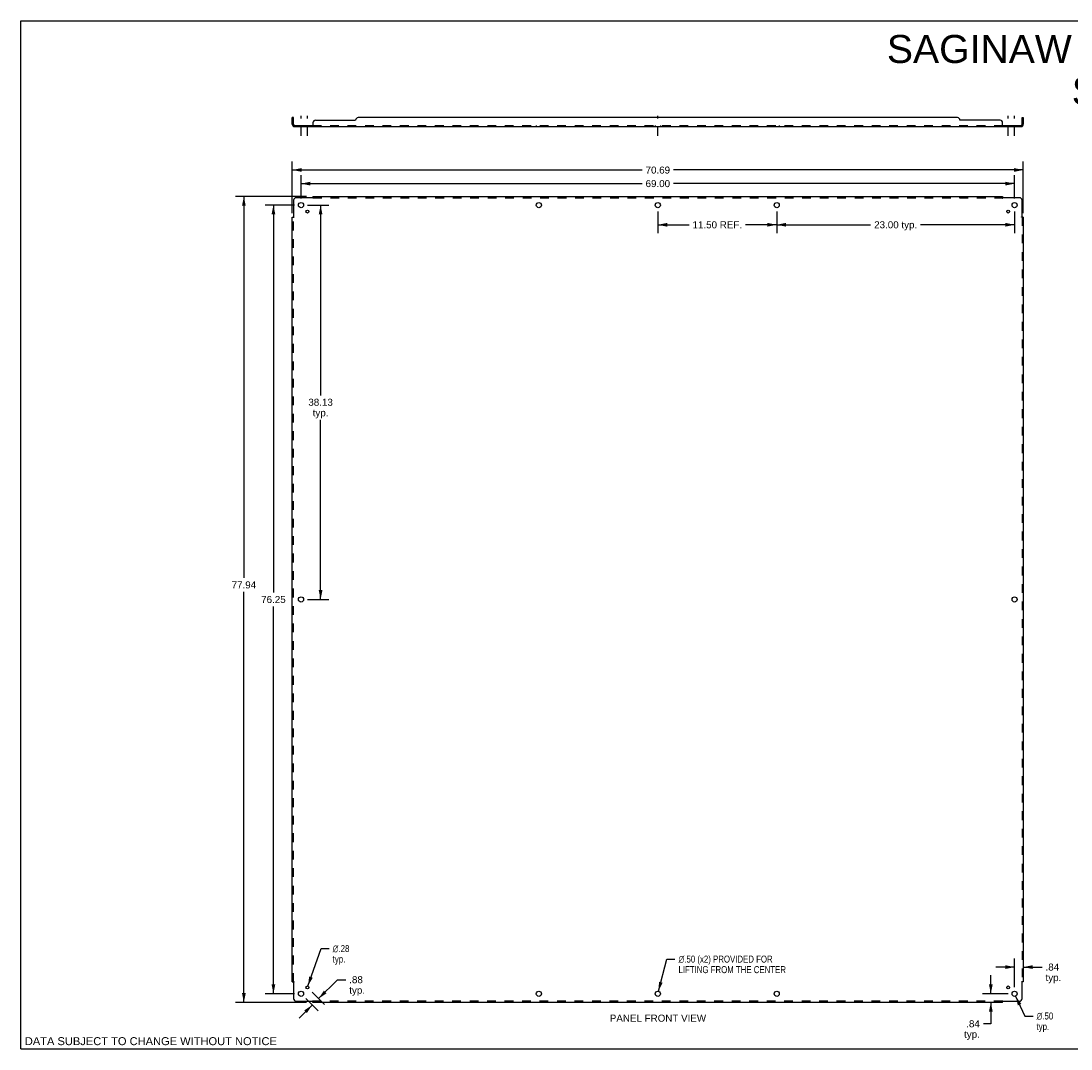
# Model space of a CAD drawing. Header units: inches. Extents: x 0 to 154, y 0 to 99.
# Tile 1 of 2: x 0 to 102, y 0 to 99. Entities that reach past the tile are written whole.
import ezdxf

# ---------------------------------------------------------------- set-up
doc = ezdxf.new("R2010")
doc.units = ezdxf.units.IN
doc.header["$LTSCALE"] = 8.448368
doc.header["$MEASUREMENT"] = 0
doc.linetypes.add('DASHED', pattern=[0.2, 0.1, -0.1])
doc.linetypes.add('HIDDEN', pattern=[0.2, 0.1, -0.1])
doc.layers.get('0').update_dxf_attribs({"linetype": 'CONTINUOUS'})
for name, color, linetype in [('21_WIDE_OR_GREATER', 7, 'CONTINUOUS'), ('DEFAULT_2', 8, 'HIDDEN'), ('DIMENSIONS', 7, 'CONTINUOUS')]:
    doc.layers.add(name, color=color, linetype=linetype)
doc.styles.get("Standard").update_dxf_attribs({"font": 'arial.ttf'})
doc.styles.add('TEXTSTYLE_1', font='gdt', dxfattribs={"width": 0.8})
doc.dimstyles.new('DIMSTYLE_1', dxfattribs={"dimtxt": 0.677677, "dimasz": 0.903569, "dimexe": 0.09, "dimexo": 0.07, "dimgap": 0.0375, "dimtad": 0, "dimtih": 1, "dimtoh": 1, "dimzin": 4, "dimdsep": 46, "dimtxsty": 'Standard', "dimblk": '_FILLED', "dimblk1": '_FILLED', "dimblk2": '_FILLED', "dimcen": 0.09, "dimadec": 3, "dimazin": 1, "dimtfac": 1, "dimtdec": 3, "dimtofl": 0, "dimtmove": 0, "dimatfit": 3, "dimldrblk": '_FILLED', "dimfxl": 0, "dimtolj": 1, "dimtzin": 4, "dimarcsym": 0})
doc.dimstyles.new('DIMSTYLE_2', dxfattribs={"dimtxt": 0.677677, "dimasz": 0.903569, "dimexe": 0.09, "dimexo": 0.07, "dimgap": 0.09, "dimtad": 0, "dimtih": 1, "dimtoh": 1, "dimzin": 4, "dimdsep": 46, "dimtxsty": 'Standard', "dimblk": '_FILLED', "dimblk1": '_FILLED', "dimblk2": '_FILLED', "dimcen": 0.09, "dimadec": 3, "dimazin": 1, "dimtfac": 1, "dimtdec": 3, "dimtofl": 0, "dimtmove": 0, "dimatfit": 1, "dimldrblk": '_FILLED', "dimfxl": 0, "dimtolj": 1, "dimtzin": 4, "dimarcsym": 0})

# ---------------------------------------------------------------- blocks, each defined once
blk = doc.blocks.new('_FILLED')
at = {"color": 0, "linetype": 'ByBlock'}
blk.add_solid([(0, 0), (-1, 0.2), (-1, -0.2)], dxfattribs=at)
blk = doc.blocks.new('*D1')
at = {"layer": 'DIMENSIONS', "color": 2, "linetype": 'Continuous'}
for p, q in [((73.08, 80.96), (73.08, 78.88)), ((96.08, 80.96), (96.08, 78.88)), ((73.08, 79.69), (82.16, 79.69)), ((96.08, 79.69), (86.99, 79.69))]:
    blk.add_line(p, q, dxfattribs=at)
at = {"layer": 'DIMENSIONS', "color": 2, "linetype": 'Continuous', "xscale": 0.9035687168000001, "yscale": 0.9035687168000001, "zscale": 0.9035687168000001, "rotation": 180}
blk.add_blockref('_FILLED', (73.08, 79.69), dxfattribs=at)
at = {"layer": 'DIMENSIONS', "color": 2, "linetype": 'Continuous', "xscale": 0.9035687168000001, "yscale": 0.9035687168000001, "zscale": 0.9035687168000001}
blk.add_blockref('_FILLED', (96.08, 79.69), dxfattribs=at)
at = {"layer": 'DIMENSIONS', "color": 2, "linetype": 'Continuous', "insert": (84.58, 80.03), "char_height": 0.678, "width": 4.1542, "attachment_point": 2, "line_spacing_factor": 0.9}
blk.add_mtext('23.00 typ.', dxfattribs=at)
blk = doc.blocks.new('*D2')
at = {"layer": 'DIMENSIONS', "color": 2, "linetype": 'Continuous'}
for p, q in [((61.58, 80.96), (61.58, 78.88)), ((73.08, 80.96), (73.08, 78.88)), ((61.58, 79.69), (64.6, 79.69)), ((73.08, 79.69), (70.06, 79.69))]:
    blk.add_line(p, q, dxfattribs=at)
at = {"layer": 'DIMENSIONS', "color": 2, "linetype": 'Continuous', "xscale": 0.9035687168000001, "yscale": 0.9035687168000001, "zscale": 0.9035687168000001, "rotation": 180}
blk.add_blockref('_FILLED', (61.58, 79.69), dxfattribs=at)
at = {"layer": 'DIMENSIONS', "color": 2, "linetype": 'Continuous', "xscale": 0.9035687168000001, "yscale": 0.9035687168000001, "zscale": 0.9035687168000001}
blk.add_blockref('_FILLED', (73.08, 79.69), dxfattribs=at)
at = {"layer": 'DIMENSIONS', "color": 2, "linetype": 'Continuous', "insert": (67.33, 80.03), "char_height": 0.678, "width": 4.7815, "attachment_point": 2, "line_spacing_factor": 0.9}
blk.add_mtext('11.50 REF.', dxfattribs=at)
blk = doc.blocks.new('*D3')
at = {"layer": 'DIMENSIONS', "color": 2, "linetype": 'Continuous'}
for p, q in [((61.64, 5.58), (62.45, 8.7)), ((62.45, 8.7), (63.24, 8.7))]:
    blk.add_line(p, q, dxfattribs=at)
at = {"layer": 'DIMENSIONS', "color": 2, "linetype": 'Continuous', "xscale": 0.9035687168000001, "yscale": 0.9035687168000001, "zscale": 0.9035687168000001, "rotation": 255.4272772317}
blk.add_blockref('_FILLED', (61.64, 5.58), dxfattribs=at)
at = {"layer": 'DIMENSIONS', "color": 2, "linetype": 'Continuous', "insert": (63.58, 9.03), "char_height": 0.6777, "width": 12.964, "attachment_point": 1, "line_spacing_factor": 0.9, "style": 'TEXTSTYLE_1'}
blk.add_mtext('{\\fgdt;n}\\fArial;.50 (x2) PROVIDED FOR\\PLIFTING FROM THE CENTER', dxfattribs=at)
blk = doc.blocks.new('*D4')
at = {"layer": 'DIMENSIONS', "color": 2, "linetype": 'Continuous'}
for p, q in [((27.71, 81.59), (29.78, 81.59)), ((28.97, 81.59), (28.97, 63.2)), ((28.97, 43.46), (28.97, 60.83)), ((27.71, 43.46), (29.78, 43.46))]:
    blk.add_line(p, q, dxfattribs=at)
at = {"layer": 'DIMENSIONS', "color": 2, "linetype": 'Continuous', "xscale": 0.9035687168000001, "yscale": 0.9035687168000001, "zscale": 0.9035687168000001}
for p, rotation in [((28.97, 81.59), 90), ((28.97, 43.46), 270)]:
    blk.add_blockref('_FILLED', p, dxfattribs=dict(at, rotation=rotation))
at = {"layer": 'DIMENSIONS', "color": 2, "linetype": 'Continuous', "insert": (28.97, 62.87), "char_height": 0.678, "width": 2.3681, "attachment_point": 2, "line_spacing_factor": 0.9}
blk.add_mtext('38.13\\Ptyp.', dxfattribs=at)
blk = doc.blocks.new('*D5')
at = {"layer": 'DIMENSIONS', "color": 2, "linetype": 'Continuous'}
for p, q in [((27.08, 82.22), (27.08, 84.49)), ((96.08, 82.22), (96.08, 84.49)), ((27.08, 83.67), (60.06, 83.67)), ((96.08, 83.67), (63.1, 83.67))]:
    blk.add_line(p, q, dxfattribs=at)
at = {"layer": 'DIMENSIONS', "color": 2, "linetype": 'Continuous', "xscale": 0.9035687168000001, "yscale": 0.9035687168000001, "zscale": 0.9035687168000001, "rotation": 180}
blk.add_blockref('_FILLED', (27.08, 83.67), dxfattribs=at)
at = {"layer": 'DIMENSIONS', "color": 2, "linetype": 'Continuous', "xscale": 0.9035687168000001, "yscale": 0.9035687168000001, "zscale": 0.9035687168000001}
blk.add_blockref('_FILLED', (96.08, 83.67), dxfattribs=at)
at = {"layer": 'DIMENSIONS', "color": 2, "linetype": 'Continuous', "insert": (61.58, 84.01), "char_height": 0.678, "width": 2.3681, "attachment_point": 2, "line_spacing_factor": 0.9}
blk.add_mtext('69.00', dxfattribs=at)
blk = doc.blocks.new('*D6')
at = {"layer": 'DIMENSIONS', "color": 2, "linetype": 'Continuous'}
for p, q in [((26.23, 80.82), (26.23, 85.8)), ((96.92, 80.82), (96.92, 85.8)), ((26.23, 84.99), (60.06, 84.99)), ((96.92, 84.99), (63.1, 84.99))]:
    blk.add_line(p, q, dxfattribs=at)
at = {"layer": 'DIMENSIONS', "color": 2, "linetype": 'Continuous', "xscale": 0.9035687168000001, "yscale": 0.9035687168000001, "zscale": 0.9035687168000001, "rotation": 180}
blk.add_blockref('_FILLED', (26.23, 84.99), dxfattribs=at)
at = {"layer": 'DIMENSIONS', "color": 2, "linetype": 'Continuous', "xscale": 0.9035687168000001, "yscale": 0.9035687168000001, "zscale": 0.9035687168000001}
blk.add_blockref('_FILLED', (96.92, 84.99), dxfattribs=at)
at = {"layer": 'DIMENSIONS', "color": 2, "linetype": 'Continuous', "insert": (61.58, 85.32), "char_height": 0.678, "width": 2.3681, "attachment_point": 2, "line_spacing_factor": 0.9}
blk.add_mtext('70.69', dxfattribs=at)
blk = doc.blocks.new('*D7')
at = {"layer": 'DIMENSIONS', "color": 2, "linetype": 'Continuous'}
for p, q in [((26.45, 81.59), (23.6, 81.59)), ((24.41, 81.59), (24.41, 44.14)), ((24.41, 5.34), (24.41, 42.79)), ((26.45, 5.34), (23.6, 5.34))]:
    blk.add_line(p, q, dxfattribs=at)
at = {"layer": 'DIMENSIONS', "color": 2, "linetype": 'Continuous', "xscale": 0.9035687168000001, "yscale": 0.9035687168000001, "zscale": 0.9035687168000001}
for p, rotation in [((24.41, 81.59), 90), ((24.41, 5.34), 270)]:
    blk.add_blockref('_FILLED', p, dxfattribs=dict(at, rotation=rotation))
at = {"layer": 'DIMENSIONS', "color": 2, "linetype": 'Continuous', "insert": (24.41, 43.8), "char_height": 0.678, "width": 2.3681, "attachment_point": 2, "line_spacing_factor": 0.9}
blk.add_mtext('76.25', dxfattribs=at)
blk = doc.blocks.new('*D8')
at = {"layer": '21_WIDE_OR_GREATER', "color": 2, "linetype": 'Continuous'}
for p, q in [((27.6, 82.43), (20.73, 82.43)), ((21.55, 82.43), (21.55, 45.55)), ((21.55, 4.5), (21.55, 44.19)), ((27.6, 4.5), (20.73, 4.5))]:
    blk.add_line(p, q, dxfattribs=at)
at = {"layer": '21_WIDE_OR_GREATER', "color": 2, "linetype": 'Continuous', "xscale": 0.9035687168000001, "yscale": 0.9035687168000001, "zscale": 0.9035687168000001}
for p, rotation in [((21.55, 82.43), 90), ((21.55, 4.5), 270)]:
    blk.add_blockref('_FILLED', p, dxfattribs=dict(at, rotation=rotation))
at = {"layer": '21_WIDE_OR_GREATER', "color": 2, "linetype": 'Continuous', "insert": (21.55, 45.21), "char_height": 0.678, "width": 2.3681, "attachment_point": 2, "line_spacing_factor": 0.9}
blk.add_mtext('77.94', dxfattribs=at)
blk = doc.blocks.new('*D9')
at = {"layer": 'DIMENSIONS', "color": 2, "linetype": 'Continuous'}
for p, q in [((27.74, 6.09), (29.01, 9.71)), ((29.01, 9.71), (29.8, 9.71))]:
    blk.add_line(p, q, dxfattribs=at)
at = {"layer": 'DIMENSIONS', "color": 2, "linetype": 'Continuous', "xscale": 0.9035687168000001, "yscale": 0.9035687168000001, "zscale": 0.9035687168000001, "rotation": 250.7183775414}
blk.add_blockref('_FILLED', (27.74, 6.09), dxfattribs=at)
at = {"layer": 'DIMENSIONS', "color": 2, "linetype": 'Continuous', "insert": (30.14, 10.05), "char_height": 0.6777, "width": 2.2186, "attachment_point": 1, "line_spacing_factor": 0.9, "style": 'TEXTSTYLE_1'}
blk.add_mtext('{\\fgdt;n}\\fArial;.28\\Ptyp.', dxfattribs=at)
blk = doc.blocks.new('*D10')
at = {"layer": 'DIMENSIONS', "color": 2, "linetype": 'Continuous'}
for p, q in [((28.78, 4.87), (30.61, 6.7)), ((30.61, 6.7), (31.4, 6.7)), ((28.14, 5.51), (29.36, 4.3)), ((28.16, 4.25), (26.89, 2.98)), ((27.53, 4.89), (28.74, 3.68))]:
    blk.add_line(p, q, dxfattribs=at)
at = {"layer": 'DIMENSIONS', "color": 2, "linetype": 'Continuous', "xscale": 0.9035687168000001, "yscale": 0.9035687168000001, "zscale": 0.9035687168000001}
for p, rotation in [((28.78, 4.87), 225), ((28.16, 4.25), 45)]:
    blk.add_blockref('_FILLED', p, dxfattribs=dict(at, rotation=rotation))
at = {"layer": 'DIMENSIONS', "color": 2, "linetype": 'Continuous', "insert": (31.74, 7.04), "char_height": 0.678, "width": 1.5241, "attachment_point": 1, "line_spacing_factor": 0.9}
blk.add_mtext('.88\\Ptyp.', dxfattribs=at)
blk = doc.blocks.new('*D11')
at = {"layer": 'DIMENSIONS', "color": 2, "linetype": 'Continuous'}
for p, q in [((96.18, 5.11), (97.07, 3.19)), ((97.07, 3.19), (97.86, 3.19))]:
    blk.add_line(p, q, dxfattribs=at)
at = {"layer": 'DIMENSIONS', "color": 2, "linetype": 'Continuous', "xscale": 0.9035687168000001, "yscale": 0.9035687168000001, "zscale": 0.9035687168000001, "rotation": 114.7864448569}
blk.add_blockref('_FILLED', (96.18, 5.11), dxfattribs=at)
at = {"layer": 'DIMENSIONS', "color": 2, "linetype": 'Continuous', "insert": (98.2, 3.53), "char_height": 0.6777, "width": 2.2186, "attachment_point": 1, "line_spacing_factor": 0.9, "style": 'TEXTSTYLE_1'}
blk.add_mtext('{\\fgdt;n}\\fArial;.50\\Ptyp.', dxfattribs=at)
blk = doc.blocks.new('*D12')
at = {"layer": '21_WIDE_OR_GREATER', "color": 2, "linetype": 'Continuous'}
for p, q in [((93.78, 5.34), (93.78, 7.15)), ((95.45, 5.34), (92.97, 5.34)), ((93.78, 4.5), (93.78, 2.44)), ((93.78, 2.44), (93.06, 2.44))]:
    blk.add_line(p, q, dxfattribs=at)
at = {"layer": '21_WIDE_OR_GREATER', "color": 2, "linetype": 'Continuous', "xscale": 0.9035687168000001, "yscale": 0.9035687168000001, "zscale": 0.9035687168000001}
for p, rotation in [((93.78, 5.34), 270), ((93.78, 4.5), 90)]:
    blk.add_blockref('_FILLED', p, dxfattribs=dict(at, rotation=rotation))
at = {"layer": '21_WIDE_OR_GREATER', "color": 2, "linetype": 'Continuous', "insert": (92.72, 2.78), "char_height": 0.678, "width": 1.5241, "attachment_point": 3, "line_spacing_factor": 0.9}
blk.add_mtext('.84\\Ptyp.', dxfattribs=at)
blk = doc.blocks.new('*D13')
at = {"layer": 'DIMENSIONS', "color": 2, "linetype": 'Continuous'}
for p, q in [((96.08, 5.97), (96.08, 8.74)), ((96.08, 7.92), (94.27, 7.92)), ((96.92, 7.92), (98.73, 7.92))]:
    blk.add_line(p, q, dxfattribs=at)
at = {"layer": 'DIMENSIONS', "color": 2, "linetype": 'Continuous', "xscale": 0.9035687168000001, "yscale": 0.9035687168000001, "zscale": 0.9035687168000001}
blk.add_blockref('_FILLED', (96.08, 7.92), dxfattribs=at)
at = {"layer": 'DIMENSIONS', "color": 2, "linetype": 'Continuous', "xscale": 0.9035687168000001, "yscale": 0.9035687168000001, "zscale": 0.9035687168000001, "rotation": 180}
blk.add_blockref('_FILLED', (96.92, 7.92), dxfattribs=at)
at = {"layer": 'DIMENSIONS', "color": 2, "linetype": 'Continuous', "insert": (99.07, 8.26), "char_height": 0.678, "width": 1.5241, "attachment_point": 1, "line_spacing_factor": 0.9}
blk.add_mtext('.84\\Ptyp.', dxfattribs=at)

msp = doc.modelspace()

# ---------------------------------------------------------------- linework, layer by layer
at = {"color": 7, "linetype": 'Continuous'}
for p, q in [((0, 0), (0, 99.393)), ((0, 99.393), (153.607, 99.393)), ((26.359, 90.055), (26.234, 90.055)), ((26.359, 89.805), (26.234, 89.805)), ((26.359, 89.417), (26.359, 90.055)), ((96.797, 90.055), (96.922, 90.055)), ((96.797, 89.417), (96.797, 90.055)), ((96.797, 89.805), (96.922, 89.805)), ((26.321, 89.234), (26.359, 89.281)), ((26.359, 89.305), (26.359, 89.18)), ((26.359, 89.305), (28.199, 89.305)), ((28.199, 89.305), (28.199, 89.18)), ((94.957, 89.305), (96.797, 89.305)), ((94.957, 89.305), (94.957, 89.18)), ((96.797, 89.305), (96.797, 89.18)), ((96.835, 89.234), (96.797, 89.281)), ((0, 0), (153.607, 0))]:
    msp.add_line(p, q, dxfattribs=at)
at = {"color": 3, "linetype": 'Continuous'}
for p, q in [((26.234, 89.417), (26.234, 90.055)), ((28.234, 89.555), (28.234, 89.234)), ((28.484, 89.805), (32.359, 89.805)), ((90.547, 90.055), (32.609, 90.055)), ((94.672, 89.805), (90.797, 89.805)), ((94.922, 89.234), (94.922, 89.555)), ((96.922, 90.055), (96.922, 89.417)), ((26.359, 89.18), (96.797, 89.18)), ((28.199, 82.308), (26.609, 82.308)), ((28.217, 82.326), (28.21, 82.319)), ((28.234, 82.433), (28.234, 82.346)), ((28.234, 82.433), (94.922, 82.433)), ((94.922, 82.433), (94.922, 82.346)), ((96.547, 82.308), (94.957, 82.308)), ((26.359, 82.058), (26.359, 80.468)), ((96.797, 80.468), (96.797, 82.058)), ((26.234, 6.495), (26.234, 80.433)), ((26.234, 80.433), (26.321, 80.433)), ((96.815, 80.45), (96.808, 80.457)), ((96.922, 80.433), (96.835, 80.433)), ((96.922, 80.433), (96.922, 6.495)), ((26.234, 6.495), (26.321, 6.495)), ((26.341, 6.478), (26.348, 6.471)), ((26.359, 6.46), (26.359, 4.87)), ((96.797, 4.87), (96.797, 6.46)), ((96.922, 6.495), (96.835, 6.495)), ((26.609, 4.62), (28.199, 4.62)), ((28.234, 4.495), (28.234, 4.582)), ((94.922, 4.495), (28.234, 4.495)), ((94.922, 4.495), (94.922, 4.582)), ((94.939, 4.602), (94.946, 4.609)), ((94.957, 4.62), (96.547, 4.62))]:
    msp.add_line(p, q, dxfattribs=at)
at = {"color": 2, "linetype": 'DASHED'}
for p, q in [((27.078, 88.277), (27.078, 90.209)), ((27.697, 88.277), (27.697, 90.209)), ((61.578, 88.277), (61.578, 90.209)), ((95.459, 88.277), (95.459, 90.209)), ((96.078, 88.277), (96.078, 90.209))]:
    msp.add_line(p, q, dxfattribs=at)
at = {"color": 3, "linetype": 'Continuous'}
for points in [[(26.321, 89.234), (26.323, 89.232), (26.326, 89.229), (26.328, 89.226), (26.33, 89.223), (26.332, 89.219), (26.334, 89.215), (26.336, 89.211)], [(26.336, 89.211), (26.339, 89.203), (26.341, 89.2), (26.342, 89.196), (26.344, 89.193), (26.346, 89.19), (26.348, 89.187), (26.35, 89.185), (26.352, 89.183), (26.354, 89.182), (26.356, 89.181), (26.358, 89.181), (26.359, 89.18)], [(28.221, 89.207), (28.219, 89.203), (28.217, 89.2), (28.216, 89.196), (28.214, 89.193), (28.212, 89.19), (28.21, 89.187), (28.208, 89.185), (28.206, 89.183), (28.204, 89.182), (28.202, 89.181), (28.2, 89.181), (28.199, 89.18)], [(28.234, 89.234), (28.232, 89.232), (28.231, 89.229), (28.229, 89.226), (28.227, 89.223), (28.226, 89.219), (28.224, 89.215), (28.221, 89.207)], [(94.922, 89.234), (94.924, 89.232), (94.925, 89.229), (94.927, 89.226), (94.929, 89.223), (94.931, 89.219), (94.932, 89.215)], [(94.932, 89.215), (94.935, 89.207), (94.937, 89.203), (94.939, 89.2), (94.94, 89.196), (94.942, 89.193), (94.944, 89.19), (94.946, 89.187), (94.948, 89.185), (94.95, 89.183), (94.952, 89.182), (94.954, 89.181), (94.956, 89.181), (94.957, 89.18)], [(96.817, 89.203), (96.815, 89.2), (96.814, 89.196), (96.812, 89.193), (96.81, 89.19), (96.808, 89.187), (96.806, 89.185), (96.804, 89.183), (96.802, 89.182), (96.8, 89.181), (96.798, 89.181), (96.797, 89.18)], [(96.835, 89.234), (96.833, 89.232), (96.831, 89.229), (96.828, 89.226), (96.826, 89.223), (96.824, 89.219), (96.822, 89.215), (96.821, 89.211), (96.817, 89.203)], [(28.21, 82.319), (28.208, 82.317), (28.206, 82.315), (28.204, 82.313), (28.202, 82.311), (28.2, 82.309), (28.199, 82.308)], [(28.234, 82.346), (28.232, 82.344), (28.231, 82.341), (28.229, 82.339), (28.227, 82.337), (28.226, 82.335), (28.224, 82.333), (28.222, 82.331), (28.221, 82.33), (28.219, 82.328), (28.217, 82.326)], [(94.922, 82.346), (94.924, 82.344), (94.925, 82.341), (94.927, 82.339), (94.929, 82.337), (94.931, 82.335), (94.932, 82.333), (94.934, 82.331), (94.935, 82.33), (94.937, 82.328), (94.939, 82.326), (94.944, 82.321)], [(94.944, 82.321), (94.946, 82.319), (94.948, 82.317), (94.95, 82.315), (94.952, 82.313), (94.954, 82.311), (94.956, 82.309), (94.957, 82.308)], [(26.321, 80.433), (26.323, 80.435), (26.326, 80.436), (26.328, 80.438), (26.33, 80.44), (26.332, 80.441), (26.334, 80.443), (26.336, 80.445), (26.337, 80.446), (26.339, 80.448), (26.341, 80.45), (26.346, 80.455)], [(26.346, 80.455), (26.348, 80.457), (26.35, 80.459), (26.352, 80.461), (26.354, 80.463), (26.356, 80.465), (26.358, 80.467), (26.359, 80.468)], [(96.808, 80.457), (96.806, 80.459), (96.804, 80.461), (96.802, 80.463), (96.8, 80.465), (96.798, 80.467), (96.797, 80.468)], [(96.835, 80.433), (96.833, 80.435), (96.831, 80.436), (96.828, 80.438), (96.826, 80.44), (96.824, 80.441), (96.822, 80.443), (96.821, 80.445), (96.819, 80.446), (96.817, 80.448), (96.815, 80.45)], [(26.321, 6.495), (26.323, 6.493), (26.326, 6.492), (26.328, 6.49), (26.33, 6.488), (26.332, 6.487), (26.334, 6.485), (26.336, 6.483), (26.337, 6.482), (26.339, 6.48), (26.341, 6.478)], [(26.348, 6.471), (26.35, 6.469), (26.352, 6.467), (26.354, 6.465), (26.356, 6.463), (26.358, 6.461), (26.359, 6.46)], [(96.81, 6.473), (96.808, 6.471), (96.806, 6.469), (96.804, 6.467), (96.802, 6.465), (96.8, 6.463), (96.798, 6.461), (96.797, 6.46)], [(96.835, 6.495), (96.833, 6.493), (96.831, 6.492), (96.828, 6.49), (96.826, 6.488), (96.824, 6.487), (96.822, 6.485), (96.821, 6.483), (96.819, 6.482), (96.817, 6.48), (96.815, 6.478), (96.81, 6.473)], [(28.212, 4.607), (28.21, 4.609), (28.208, 4.611), (28.206, 4.613), (28.204, 4.615), (28.202, 4.617), (28.2, 4.619), (28.199, 4.62)], [(28.234, 4.582), (28.232, 4.584), (28.231, 4.586), (28.229, 4.589), (28.227, 4.591), (28.226, 4.593), (28.224, 4.595), (28.222, 4.596), (28.221, 4.598), (28.219, 4.6), (28.217, 4.602), (28.212, 4.607)], [(94.922, 4.582), (94.924, 4.584), (94.925, 4.586), (94.927, 4.589), (94.929, 4.591), (94.931, 4.593), (94.932, 4.595), (94.934, 4.596), (94.935, 4.598), (94.937, 4.6), (94.939, 4.602)], [(94.946, 4.609), (94.948, 4.611), (94.95, 4.613), (94.952, 4.615), (94.954, 4.617), (94.956, 4.619), (94.957, 4.62)]]:
    msp.add_lwpolyline(points, dxfattribs=at)
at = {"color": 7, "linetype": 'Continuous'}
for points in [[(26.37, 89.31), (26.368, 89.308), (26.365, 89.307), (26.363, 89.306), (26.361, 89.306)], [(26.383, 89.32), (26.38, 89.318), (26.378, 89.316), (26.376, 89.313), (26.373, 89.311), (26.37, 89.31)], [(26.4, 89.331), (26.399, 89.331), (26.399, 89.332), (26.398, 89.331), (26.397, 89.331), (26.395, 89.33), (26.394, 89.33), (26.392, 89.328), (26.391, 89.327), (26.389, 89.325), (26.387, 89.324), (26.383, 89.32)], [(28.211, 89.316), (28.21, 89.313), (28.208, 89.311), (28.207, 89.31), (28.205, 89.308), (28.204, 89.307), (28.202, 89.306), (28.2, 89.306), (28.199, 89.305)], [(28.234, 89.331), (28.232, 89.331), (28.23, 89.332), (28.229, 89.331), (28.227, 89.331), (28.225, 89.33), (28.224, 89.33), (28.222, 89.328), (28.22, 89.327), (28.219, 89.325), (28.217, 89.324), (28.216, 89.322), (28.214, 89.32), (28.211, 89.316)], [(94.922, 89.331), (94.924, 89.331), (94.926, 89.332), (94.927, 89.331), (94.929, 89.331), (94.931, 89.33), (94.933, 89.33), (94.934, 89.328), (94.936, 89.327), (94.937, 89.325), (94.939, 89.324), (94.94, 89.322), (94.942, 89.32)], [(94.942, 89.32), (94.945, 89.316), (94.946, 89.313), (94.948, 89.311), (94.949, 89.31), (94.951, 89.308), (94.952, 89.307), (94.954, 89.306), (94.956, 89.306), (94.957, 89.305)], [(96.756, 89.331), (96.757, 89.331), (96.758, 89.332), (96.758, 89.331), (96.76, 89.331), (96.761, 89.33), (96.762, 89.33), (96.764, 89.328), (96.766, 89.327), (96.767, 89.325), (96.769, 89.324)], [(96.769, 89.324), (96.773, 89.32), (96.776, 89.318), (96.778, 89.316), (96.781, 89.313), (96.783, 89.311), (96.786, 89.31)], [(96.786, 89.31), (96.788, 89.308), (96.791, 89.307), (96.793, 89.306), (96.795, 89.306)]]:
    msp.add_lwpolyline(points, dxfattribs=at)
at = {"color": 3, "linetype": 'Continuous'}
for centre, radius in [((27.078, 81.589), 0.25), ((50.078, 81.589), 0.25), ((61.578, 81.589), 0.25), ((73.078, 81.589), 0.25), ((96.078, 81.589), 0.25), ((27.697, 80.97), 0.141), ((95.459, 80.97), 0.141), ((27.078, 43.464), 0.25), ((96.078, 43.464), 0.25), ((27.697, 5.958), 0.141), ((95.459, 5.958), 0.141), ((27.078, 5.339), 0.25), ((50.078, 5.339), 0.25), ((61.578, 5.339), 0.25), ((73.078, 5.339), 0.25), ((96.078, 5.339), 0.25)]:
    msp.add_circle(centre, radius, dxfattribs=at)
for centre, radius, start, end in [((26.471, 89.417), 0.237, 180, 230.56585), ((28.484, 89.555), 0.25, 90, 180), ((32.609, 89.805), 0.25, 90, 180), ((90.547, 89.805), 0.25, 0, 90), ((94.672, 89.555), 0.25, 0, 90), ((96.685, 89.417), 0.237, 309.43415, 360), ((26.609, 82.058), 0.25, 90, 180), ((96.547, 82.058), 0.25, 0, 90), ((26.609, 4.87), 0.25, 180, 270), ((96.547, 4.87), 0.25, 270, 360)]:
    msp.add_arc(centre, radius, start, end, dxfattribs=at)
at = {"color": 7, "linetype": 'Continuous'}
for centre, start, end in [((26.471, 89.417), 180, 270), ((96.685, 89.417), 270, 360)]:
    msp.add_arc(centre, 0.112, start, end, dxfattribs=at)
at = {"layer": 'DEFAULT_2', "color": 8, "linetype": 'HIDDEN'}
for p, q in [((26.359, 89.281), (26.4, 89.331)), ((26.361, 89.306), (26.359, 89.305)), ((26.828, 89.305), (26.828, 89.18)), ((27.328, 89.305), (27.328, 89.18)), ((27.556, 89.305), (27.556, 89.18)), ((27.837, 89.305), (27.837, 89.18)), ((28.199, 89.305), (94.957, 89.305)), ((28.229, 89.331), (28.227, 89.331)), ((49.828, 89.305), (49.828, 89.18)), ((50.328, 89.305), (50.328, 89.18)), ((61.328, 89.305), (61.328, 89.18)), ((61.828, 89.305), (61.828, 89.18)), ((72.828, 89.305), (72.828, 89.18)), ((73.328, 89.305), (73.328, 89.18)), ((94.95, 89.183), (94.952, 89.182)), ((94.954, 89.181), (94.956, 89.181)), ((95.319, 89.305), (95.319, 89.18)), ((95.6, 89.305), (95.6, 89.18)), ((95.828, 89.305), (95.828, 89.18)), ((96.328, 89.305), (96.328, 89.18)), ((96.797, 89.281), (96.756, 89.331)), ((96.795, 89.306), (96.797, 89.305)), ((28.234, 82.267), (28.234, 82.346)), ((28.234, 82.308), (94.922, 82.308)), ((32.359, 82.308), (32.359, 82.433)), ((90.797, 82.308), (90.797, 82.433)), ((94.922, 82.267), (94.922, 82.346)), ((26.321, 80.433), (26.4, 80.433)), ((26.359, 6.495), (26.359, 80.433)), ((96.835, 80.433), (96.756, 80.433)), ((96.797, 80.433), (96.797, 6.495)), ((26.359, 76.308), (26.234, 76.308)), ((96.797, 76.308), (96.922, 76.308)), ((26.359, 10.62), (26.234, 10.62)), ((96.797, 10.62), (96.922, 10.62)), ((26.321, 6.495), (26.4, 6.495)), ((96.835, 6.495), (96.756, 6.495)), ((28.234, 4.582), (28.234, 4.661)), ((94.922, 4.62), (28.234, 4.62)), ((32.359, 4.62), (32.359, 4.495)), ((90.797, 4.62), (90.797, 4.495)), ((94.922, 4.582), (94.922, 4.661))]:
    msp.add_line(p, q, dxfattribs=at)
for points in [[(26.359, 89.246), (26.359, 89.246), (26.359, 89.246), (26.359, 89.246), (26.359, 89.247), (26.359, 89.247), (26.359, 89.248), (26.36, 89.249), (26.36, 89.249), (26.36, 89.25), (26.36, 89.251), (26.36, 89.251), (26.36, 89.252), (26.36, 89.253), (26.361, 89.254), (26.361, 89.255), (26.361, 89.255), (26.361, 89.256), (26.361, 89.257), (26.361, 89.258), (26.362, 89.258), (26.362, 89.259), (26.362, 89.26), (26.362, 89.261), (26.362, 89.262), (26.363, 89.263), (26.363, 89.263), (26.363, 89.264), (26.363, 89.265), (26.364, 89.266), (26.364, 89.267), (26.364, 89.268), (26.364, 89.269), (26.365, 89.269), (26.365, 89.27), (26.365, 89.271), (26.365, 89.272), (26.366, 89.273), (26.366, 89.274), (26.366, 89.275), (26.367, 89.276), (26.367, 89.277), (26.367, 89.278), (26.368, 89.279), (26.368, 89.28), (26.368, 89.281), (26.369, 89.282), (26.369, 89.283), (26.37, 89.284), (26.37, 89.285), (26.371, 89.286), (26.371, 89.287), (26.371, 89.288), (26.372, 89.289), (26.372, 89.29), (26.373, 89.291), (26.373, 89.292), (26.373, 89.293), (26.374, 89.294), (26.374, 89.295), (26.375, 89.296), (26.375, 89.296), (26.376, 89.297), (26.376, 89.298), (26.376, 89.299), (26.377, 89.3), (26.377, 89.301), (26.378, 89.301), (26.378, 89.302), (26.378, 89.303), (26.379, 89.304), (26.379, 89.304), (26.38, 89.305), (26.38, 89.306), (26.38, 89.306), (26.381, 89.307), (26.381, 89.308), (26.381, 89.308), (26.382, 89.309), (26.382, 89.309), (26.382, 89.309), (26.382, 89.309)], [(26.359, 89.249), (26.359, 89.248), (26.359, 89.248), (26.359, 89.247), (26.359, 89.247), (26.359, 89.246), (26.359, 89.246), (26.359, 89.246), (26.359, 89.246)], [(26.382, 89.309), (26.382, 89.309), (26.382, 89.309), (26.382, 89.309), (26.382, 89.309), (26.382, 89.308), (26.381, 89.308), (26.381, 89.308), (26.381, 89.307), (26.38, 89.307), (26.38, 89.306), (26.379, 89.306)], [(28.206, 89.183), (28.204, 89.182), (28.202, 89.181), (28.2, 89.181)], [(94.927, 89.331), (94.929, 89.331), (94.931, 89.33), (94.933, 89.33)], [(96.777, 89.306), (96.776, 89.306), (96.776, 89.307), (96.775, 89.307), (96.775, 89.308), (96.775, 89.308), (96.774, 89.309), (96.774, 89.309), (96.774, 89.309), (96.774, 89.309), (96.774, 89.309)], [(96.774, 89.309), (96.774, 89.309), (96.774, 89.309), (96.774, 89.309), (96.774, 89.309), (96.774, 89.308), (96.775, 89.308), (96.775, 89.307), (96.775, 89.307), (96.776, 89.306), (96.776, 89.306), (96.776, 89.305), (96.777, 89.304), (96.777, 89.304), (96.778, 89.303), (96.778, 89.302), (96.778, 89.302), (96.779, 89.301), (96.779, 89.3), (96.779, 89.3), (96.78, 89.299), (96.78, 89.298), (96.781, 89.297), (96.781, 89.296), (96.781, 89.296), (96.782, 89.295), (96.782, 89.294), (96.782, 89.293), (96.783, 89.292), (96.783, 89.291), (96.784, 89.291), (96.784, 89.29), (96.784, 89.289), (96.785, 89.288), (96.785, 89.287), (96.786, 89.286), (96.786, 89.285), (96.786, 89.284), (96.787, 89.283), (96.787, 89.282), (96.788, 89.281), (96.788, 89.28), (96.788, 89.279), (96.789, 89.278), (96.789, 89.277), (96.789, 89.276), (96.79, 89.275), (96.79, 89.274), (96.79, 89.272), (96.791, 89.271), (96.791, 89.27), (96.791, 89.269), (96.792, 89.268), (96.792, 89.267), (96.792, 89.266), (96.793, 89.265), (96.793, 89.264), (96.793, 89.263), (96.793, 89.262), (96.794, 89.261), (96.794, 89.26), (96.794, 89.26), (96.794, 89.259), (96.795, 89.258), (96.795, 89.257), (96.795, 89.256), (96.795, 89.255), (96.795, 89.254), (96.796, 89.253), (96.796, 89.252), (96.796, 89.252), (96.796, 89.251), (96.796, 89.25), (96.796, 89.249), (96.797, 89.248), (96.797, 89.248), (96.797, 89.247), (96.797, 89.247), (96.797, 89.246), (96.797, 89.246)], [(96.797, 89.246), (96.797, 89.246), (96.797, 89.246), (96.797, 89.246), (96.797, 89.246), (96.797, 89.246), (96.797, 89.246), (96.797, 89.247), (96.797, 89.247), (96.797, 89.248), (96.797, 89.249)], [(28.208, 82.294), (28.207, 82.297), (28.205, 82.299), (28.204, 82.302), (28.202, 82.304), (28.2, 82.306), (28.199, 82.308)], [(28.234, 82.267), (28.232, 82.268), (28.23, 82.268), (28.229, 82.269), (28.227, 82.271), (28.225, 82.272), (28.224, 82.273), (28.222, 82.275), (28.22, 82.277), (28.219, 82.278), (28.217, 82.28), (28.216, 82.282), (28.214, 82.284), (28.213, 82.287), (28.211, 82.289), (28.208, 82.294)], [(94.922, 82.267), (94.924, 82.268), (94.926, 82.268), (94.927, 82.269), (94.929, 82.271), (94.931, 82.272), (94.933, 82.273), (94.934, 82.275), (94.936, 82.277), (94.937, 82.278), (94.939, 82.28), (94.94, 82.282), (94.942, 82.284), (94.943, 82.287), (94.945, 82.289)], [(94.945, 82.289), (94.948, 82.294), (94.949, 82.297), (94.951, 82.299), (94.952, 82.302), (94.954, 82.304), (94.956, 82.306), (94.957, 82.308)], [(26.378, 80.456), (26.373, 80.459), (26.37, 80.46), (26.368, 80.462), (26.365, 80.463), (26.363, 80.465), (26.361, 80.467), (26.359, 80.468)], [(26.4, 80.433), (26.399, 80.435), (26.399, 80.437), (26.398, 80.438), (26.397, 80.44), (26.395, 80.442), (26.394, 80.443), (26.392, 80.445), (26.391, 80.447), (26.389, 80.448), (26.387, 80.45), (26.385, 80.451), (26.383, 80.453), (26.38, 80.454), (26.378, 80.456)], [(96.756, 80.433), (96.757, 80.435), (96.758, 80.437), (96.758, 80.438), (96.76, 80.44), (96.761, 80.442), (96.762, 80.443), (96.764, 80.445), (96.766, 80.447), (96.767, 80.448), (96.769, 80.45), (96.771, 80.451), (96.773, 80.453), (96.776, 80.454), (96.778, 80.456), (96.783, 80.459)], [(96.783, 80.459), (96.786, 80.46), (96.788, 80.462), (96.791, 80.463), (96.793, 80.465), (96.795, 80.467), (96.797, 80.468)], [(26.373, 6.469), (26.37, 6.468), (26.368, 6.466), (26.365, 6.465), (26.363, 6.463), (26.361, 6.461), (26.359, 6.46)], [(26.4, 6.495), (26.399, 6.493), (26.399, 6.491), (26.398, 6.49), (26.397, 6.488), (26.395, 6.486), (26.394, 6.484), (26.392, 6.483), (26.391, 6.481), (26.389, 6.48), (26.387, 6.478), (26.385, 6.477), (26.383, 6.475), (26.38, 6.474), (26.378, 6.472), (26.373, 6.469)], [(96.756, 6.495), (96.757, 6.493), (96.758, 6.491), (96.758, 6.49), (96.76, 6.488), (96.761, 6.486), (96.762, 6.484), (96.764, 6.483), (96.766, 6.481), (96.767, 6.48), (96.769, 6.478), (96.771, 6.477), (96.773, 6.475), (96.776, 6.474), (96.778, 6.472)], [(96.778, 6.472), (96.783, 6.469), (96.786, 6.468), (96.788, 6.466), (96.791, 6.465), (96.793, 6.463), (96.795, 6.461), (96.797, 6.46)], [(28.211, 4.639), (28.208, 4.634), (28.207, 4.631), (28.205, 4.629), (28.204, 4.626), (28.202, 4.624), (28.2, 4.622), (28.199, 4.62)], [(28.234, 4.661), (28.232, 4.66), (28.23, 4.66), (28.229, 4.659), (28.227, 4.657), (28.225, 4.656), (28.224, 4.655), (28.222, 4.653), (28.22, 4.651), (28.219, 4.65), (28.217, 4.648), (28.216, 4.646), (28.214, 4.644), (28.213, 4.641), (28.211, 4.639)], [(94.922, 4.661), (94.924, 4.66), (94.926, 4.66), (94.927, 4.659), (94.929, 4.657), (94.931, 4.656), (94.933, 4.655), (94.934, 4.653), (94.936, 4.651), (94.937, 4.65), (94.939, 4.648), (94.94, 4.646), (94.942, 4.644), (94.943, 4.641), (94.945, 4.639), (94.948, 4.634)], [(94.948, 4.634), (94.949, 4.631), (94.951, 4.629), (94.952, 4.626), (94.954, 4.624), (94.956, 4.622), (94.957, 4.62)]]:
    msp.add_lwpolyline(points, dxfattribs=at)
for centre, start, end in [((26.471, 89.417), 230.56585, 270), ((96.685, 89.417), 270, 309.43415)]:
    msp.add_arc(centre, 0.237, start, end, dxfattribs=at)

# ---------------------------------------------------------------- texts
at = {"layer": 'DIMENSIONS', "color": 2, "linetype": 'Continuous', "attachment_point": 2, "line_spacing_factor": 0.9}
for s, insert, char_height, width in [('SAGINAW CONTROL & ENGINEERING\\PSCE-N86P78GALV', (118.021, 98.043), 2.71071, 68.46297), ('PANEL FRONT VIEW', (61.593, 3.319), 0.67768, 9.29097), ('DATA SUBJECT TO CHANGE WITHOUT NOTICE', (12.557, 1.141), 0.76803, 24.33153)]:
    msp.add_mtext(s, dxfattribs=dict(at, insert=insert, char_height=char_height, width=width))

# ---------------------------------------------------------------- dimensions: what is measured, and where the dimension line sits
at = {"layer": '21_WIDE_OR_GREATER', "color": 2, "linetype": 'Continuous'}
dim = msp.add_linear_dim(base=(21.547, 82.433), p1=(27.672, 4.495), p2=(27.672, 82.433), angle=90, dimstyle='DIMSTYLE_1', dxfattribs=at)
dim.commit()
dim.dimension.update_dxf_attribs({"geometry": '*D8', "text_midpoint": (21.547, 44.867), "dimtype": 160})
dim = msp.add_linear_dim(base=(93.779, 5.339), p1=(94.672, 4.495), p2=(95.516, 5.339), angle=90, text='<>\\Ptyp.', dimstyle='DIMSTYLE_1', dxfattribs=at)
dim.commit()
dim.dimension.update_dxf_attribs({"geometry": '*D12', "text_midpoint": (91.961, 1.931), "dimtype": 160})
at = {"layer": 'DIMENSIONS', "color": 2, "linetype": 'Continuous'}
dim = msp.add_linear_dim(base=(96.922, 84.986), p1=(26.234, 80.745), p2=(96.922, 80.745), dimstyle='DIMSTYLE_1', dxfattribs=at)
dim.commit()
dim.dimension.update_dxf_attribs({"geometry": '*D6', "text_midpoint": (61.578, 84.982), "dimtype": 160})
for base, p1, p2, angle, picture, middle in [((27.078, 83.675), (96.078, 82.151), (27.078, 82.151), 180, '*D5', (61.573, 83.671)), ((24.411, 5.339), (26.516, 81.589), (26.516, 5.339), 270, '*D7', (24.413, 43.46))]:
    dim = msp.add_linear_dim(base=base, p1=p1, p2=p2, angle=angle, dimstyle='DIMSTYLE_1', dxfattribs=at)
    dim.commit()
    dim.dimension.update_dxf_attribs({"geometry": picture, "text_midpoint": middle, "dimtype": 160})
for base, p1, p2, angle, text, picture, middle in [((28.970290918, 43.463979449), (27.640524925, 81.588979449), (27.640524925, 43.463979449), 270, '<>\\Ptyp.', '*D4', (28.970290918, 62.018222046)), ((73.078, 79.69), (96.078, 81.026), (73.078, 81.026), 180, '<> typ.', '*D1', (84.578, 79.69)), ((96.078, 7.924), (96.922, 6.745), (96.078, 5.901), 180, '<>\\Ptyp.', '*D13', (99.83, 7.415)), ((28.1629, 4.2541), (28.0945, 5.56), (27.4758, 4.9412), 225, '<>\\Ptyp.', '*D10', (32.5044, 6.1959))]:
    dim = msp.add_linear_dim(base=base, p1=p1, p2=p2, angle=angle, text=text, dimstyle='DIMSTYLE_1', dxfattribs=at)
    dim.commit()
    dim.dimension.update_dxf_attribs({"geometry": picture, "text_midpoint": middle, "dimtype": 160})
dim = msp.add_linear_dim(base=(73.078, 79.69), p1=(61.578, 81.026), p2=(73.078, 81.026), text='<> REF.', dimstyle='DIMSTYLE_1', dxfattribs=at)
dim.commit()
dim.dimension.update_dxf_attribs({"geometry": '*D2', "text_midpoint": (67.328, 79.69), "dimtype": 160})
for p1, p2, text, picture, middle in [((27.743, 6.09), (27.65, 5.825), '%%c<>\\Ptyp.', '*D9', (31.248, 9.201)), ((61.641, 5.581), (61.515, 5.097), '%%c<> (x2) PROVIDED FOR\\PLIFTING FROM THE CENTER', '*D3', (70.062, 8.187)), ((96.183, 5.112), (95.973, 5.566), '%%c<>\\Ptyp.', '*D11', (99.309, 2.682))]:
    dim = msp.add_diameter_dim_2p(p1=p1, p2=p2, text=text, dimstyle='DIMSTYLE_2', override={"dimpost": '<>'}, dxfattribs=at)
    dim.commit()
    dim.dimension.update_dxf_attribs({"geometry": picture, "text_midpoint": middle, "dimtype": 163})

doc.saveas('drawing.dxf')
